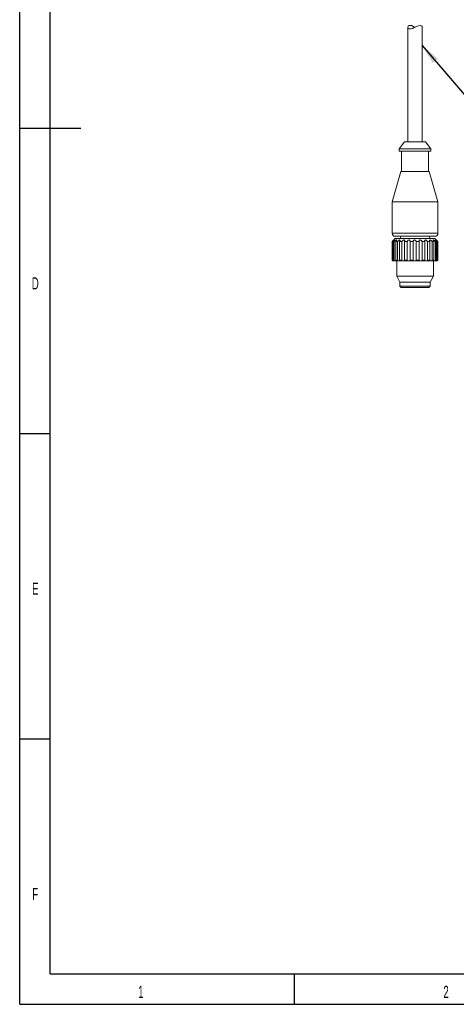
# Model space of a CAD drawing. Header units: millimetres. Extents: x 15 to 415, y 5 to 292.
# Tile 1 of 25: x 15 to 87, y 5 to 166. Entities that reach past the tile are written whole.
import ezdxf

# ---------------------------------------------------------------- set-up
doc = ezdxf.new("R2010")
doc.units = ezdxf.units.MM
doc.layers.add('SLD-0', color=179, linetype='Continuous')
doc.styles.add('SLDTEXTSTYLE2', font='TXT', dxfattribs={"width": 0.589474})
doc.dimstyles.new('SLDDIMSTYLE3', dxfattribs={"dimtxt": 0.18, "dimasz": 3.302, "dimexe": 0, "dimexo": 0.0625, "dimgap": 0, "dimtad": 0, "dimtih": 1, "dimtoh": 1, "dimdec": 0, "dimrnd": 1e-09, "dimzin": 0, "dimdsep": 46, "dimtxsty": 'Standard', "dimsah": 1, "dimcen": 0.09, "dimadec": 0, "dimazin": 0, "dimtfac": 3.302, "dimtdec": 0, "dimtofl": 0, "dimtmove": 0, "dimatfit": 3, "dimfxl": 0, "dimfrac": 2, "dimtolj": 1, "dimtzin": 0, "dimarcsym": 0})

msp = doc.modelspace()

# ---------------------------------------------------------------- linework, layer by layer
at = {"color": 7, "linetype": 'Continuous', "lineweight": 15}
for p, q in [((78.638294, 165.19416), (78.638294, 146.452239)), ((80.988294, 146.452239), (80.988294, 165.195583)), ((78.073818, 146.452239), (77.238294, 145.302239)), ((77.238294, 145.302239), (77.238294, 144.902239)), ((82.388294, 145.302239), (77.238294, 145.302239)), ((78.073818, 146.452239), (81.55277, 146.452239)), ((82.388294, 145.302239), (81.55277, 146.452239)), ((82.388294, 144.902239), (82.388294, 145.302239)), ((77.238294, 144.902239), (82.388294, 144.902239)), ((77.613294, 144.902239), (77.613294, 141.602239)), ((82.013294, 141.602239), (82.013294, 144.902239)), ((77.497021, 141.602239), (76.063294, 136.602239)), ((77.497021, 141.602239), (82.129567, 141.602239)), ((83.563294, 136.602239), (82.129567, 141.602239)), ((76.063294, 136.602239), (76.063294, 131.477239)), ((83.563294, 136.602239), (76.063294, 136.602239)), ((83.563294, 131.477239), (83.563294, 136.602239)), ((76.563294, 130.627239), (76.303415, 130.367359)), ((83.063294, 130.977239), (76.563294, 130.977239)), ((76.563294, 130.627239), (83.063294, 130.627239)), ((77.438294, 130.977239), (77.438294, 130.627239)), ((82.188294, 130.627239), (82.188294, 130.977239)), ((83.323173, 130.367359), (83.063294, 130.627239)), ((76.122324, 130.127239), (76.067836, 130.127239)), ((76.067836, 130.127239), (76.067836, 127.077239)), ((76.122324, 127.077239), (76.122324, 130.127239)), ((76.419623, 130.127239), (76.243217, 130.127239)), ((76.243217, 130.127239), (76.243217, 127.077239)), ((76.419623, 127.077239), (76.419623, 130.127239)), ((76.948196, 130.127239), (76.661893, 130.127239)), ((76.661893, 130.127239), (76.661893, 127.077239)), ((76.948196, 127.077239), (76.948196, 130.127239)), ((77.67202, 130.127239), (77.295332, 130.127239)), ((77.295332, 130.127239), (77.295332, 127.077239)), ((77.67202, 127.077239), (77.67202, 130.127239)), ((78.541769, 130.127239), (78.100366, 130.127239)), ((78.100366, 130.127239), (78.100366, 127.077239)), ((78.541769, 127.077239), (78.541769, 130.127239)), ((79.022132, 130.127239), (79.022731, 130.186882)), ((79.49817, 130.127239), (79.022132, 130.127239)), ((79.022132, 130.127239), (79.022132, 127.077239)), ((79.49817, 127.077239), (79.49817, 130.127239)), ((80.476046, 130.127239), (79.997816, 130.127239)), ((79.997816, 130.127239), (79.997816, 127.077239)), ((80.476046, 127.077239), (80.476046, 130.127239)), ((81.408756, 130.127239), (80.960924, 130.127239)), ((80.960924, 130.127239), (80.960924, 127.077239)), ((81.408756, 127.077239), (81.408756, 130.127239)), ((82.232739, 130.127239), (81.845823, 130.127239)), ((81.845823, 130.127239), (81.845823, 127.077239)), ((82.232739, 127.077239), (82.232739, 130.127239)), ((82.89184, 130.127239), (82.592209, 130.127239)), ((82.592209, 130.127239), (82.592209, 127.077239)), ((82.89184, 127.077239), (82.89184, 130.127239)), ((83.341143, 130.127239), (83.149216, 130.127239)), ((83.149216, 130.127239), (83.149216, 127.077239)), ((83.341143, 127.077239), (83.341143, 130.127239)), ((83.55003, 130.127239), (83.478886, 130.127239)), ((83.478886, 130.127239), (83.478886, 127.077239)), ((83.55003, 127.077239), (83.55003, 130.127239)), ((83.558751, 130.127239), (83.558751, 127.077239)), ((76.067836, 127.077239), (76.122324, 127.077239)), ((76.223845, 126.977239), (76.166905, 126.977239)), ((76.223845, 126.977239), (76.335792, 126.977239)), ((76.243217, 127.077239), (76.419623, 127.077239)), ((76.517514, 126.977239), (76.333167, 126.977239)), ((76.517514, 126.977239), (76.736594, 126.977239)), ((76.661893, 127.077239), (76.948196, 127.077239)), ((77.035784, 126.977239), (76.736594, 126.977239)), ((76.813294, 126.977239), (76.813294, 124.458544)), ((77.035784, 126.977239), (77.349693, 126.977239)), ((77.295332, 127.077239), (77.67202, 127.077239)), ((77.743338, 126.977239), (77.349693, 126.977239)), ((77.743338, 126.977239), (78.130682, 126.977239)), ((78.100366, 127.077239), (78.541769, 127.077239)), ((78.591955, 126.977239), (78.130682, 126.977239)), ((78.591955, 126.977239), (79.026339, 126.977239)), ((79.022132, 127.077239), (79.49817, 127.077239)), ((79.523804, 126.977239), (79.026339, 126.977239)), ((79.523804, 126.977239), (79.975625, 126.977239)), ((80.475382, 126.977239), (79.975625, 126.977239)), ((79.997816, 127.077239), (80.476046, 127.077239)), ((80.475382, 126.977239), (80.913848, 126.977239)), ((81.381839, 126.977239), (80.913848, 126.977239)), ((80.960924, 127.077239), (81.408756, 127.077239)), ((81.381839, 126.977239), (81.777071, 126.977239)), ((82.181403, 126.977239), (81.777071, 126.977239)), ((81.845823, 127.077239), (82.232739, 127.077239)), ((82.181403, 126.977239), (82.506465, 126.977239)), ((82.819584, 126.977239), (82.506465, 126.977239)), ((82.592209, 127.077239), (82.89184, 127.077239)), ((82.813294, 124.458544), (82.813294, 126.977239)), ((82.818042, 126.977239), (83.052324, 126.977239)), ((83.252891, 126.977239), (83.052324, 126.977239)), ((83.149216, 127.077239), (83.341143, 127.077239)), ((83.250855, 126.977239), (83.377449, 126.977239)), ((83.451796, 126.977239), (83.377449, 126.977239)), ((83.451796, 126.977239), (83.459682, 126.977239)), ((83.478886, 127.077239), (83.55003, 127.077239)), ((76.813294, 124.458544), (77.313294, 123.477239)), ((76.813294, 124.458544), (81.897269, 124.458544)), ((81.897269, 124.458544), (82.813294, 124.458544)), ((82.313294, 123.477239), (82.813294, 124.458544)), ((77.313294, 123.477239), (77.313294, 122.827239)), ((81.54994, 123.477239), (77.313294, 123.477239)), ((77.313294, 122.827239), (77.563294, 122.577239)), ((77.313294, 122.827239), (82.313294, 122.827239)), ((82.063294, 122.577239), (77.563294, 122.577239)), ((82.313294, 123.477239), (81.54994, 123.477239)), ((82.063294, 122.577239), (82.313294, 122.827239)), ((82.313294, 122.827239), (82.313294, 123.477239))]:
    msp.add_line(p, q, dxfattribs=at)
at = {"color": 8, "linetype": 'Continuous', "lineweight": 15}
msp.add_line((76.063294, 131.477239), (83.563294, 131.477239), dxfattribs=at)
at = {"color": 7, "linetype": 'Continuous', "lineweight": 15, "flags": 128}
for points in [[(79.812587, 165.214547), (79.530035, 165.349705), (79.223448, 165.478232), (79.015216, 165.519501), (78.844311, 165.49059), (78.699592, 165.374282), (78.639474, 165.16949), (78.715539, 165.024888), (78.872711, 164.95944), (79.108174, 164.963852), (79.374082, 165.030725), (79.681325, 165.152165), (80.048429, 165.32663), (80.37763, 165.469662), (80.629517, 165.519836), (80.629517, 165.519836)], [(79.023282, 130.241717), (78.988485, 130.313192), (78.940968, 130.353806), (78.889167, 130.373188), (78.827467, 130.37623), (78.770924, 130.364152), (78.703396, 130.332358), (78.628087, 130.270997), (78.558953, 130.171216), (78.541769, 130.127239), (78.541769, 130.127239)]]:
    msp.add_lwpolyline(points, dxfattribs=at)
at = {"color": 7, "linetype": 'Continuous', "lineweight": 15}
for centre, start, end in [((76.563294, 131.477239), 180, 270), ((83.063294, 131.477239), 270, 0)]:
    msp.add_arc(centre, 0.5, start, end, dxfattribs=at)
for points, knots in [([(80.629517, 165.519836), (80.699811, 165.508122), (80.856592, 165.481997), (80.97298, 165.332307), (80.975288, 165.236031), (80.976257, 165.195583)], [0, 0, 0, 0, 0.3203317, 0.7144543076, 1, 1, 1, 1]), ([(76.067836, 130.127239), (76.106576, 130.166235), (76.172242, 130.232334), (76.246354, 130.308698), (76.288152, 130.351937), (76.299461, 130.363288), (76.303466, 130.367308)], [0, 0, 0, 0, 0.40423943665, 0.68520194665, 0.88851734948, 1, 1, 1, 1]), ([(76.243217, 130.127239), (76.279097, 130.166128), (76.339915, 130.232048), (76.397214, 130.309366), (76.422578, 130.353852), (76.426919, 130.376069), (76.41423, 130.379192), (76.385554, 130.364728), (76.337952, 130.329819), (76.261976, 130.264049), (76.185364, 130.19105), (76.136822, 130.141914), (76.122324, 130.127239)], [0, 0, 0, 0, 0.1747784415, 0.2962564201, 0.3841626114, 0.4533573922, 0.5229186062, 0.5848511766, 0.6655471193, 0.7774489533, 0.9335287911, 1, 1, 1, 1]), ([(76.661893, 130.127239), (76.692567, 130.166128), (76.74456, 130.232048), (76.780252, 130.309366), (76.786169, 130.353852), (76.772648, 130.376069), (76.744105, 130.379192), (76.701083, 130.364728), (76.64076, 130.329819), (76.555482, 130.264049), (76.477928, 130.19105), (76.433033, 130.141914), (76.419623, 130.127239)], [0, 0, 0, 0, 0.1747784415, 0.2962564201, 0.3841626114, 0.4533573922, 0.5229186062, 0.5848511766, 0.6655471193, 0.7774489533, 0.9335287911, 1, 1, 1, 1]), ([(77.295332, 130.127239), (77.318709, 130.166128), (77.358334, 130.232048), (77.369986, 130.309366), (77.356054, 130.353852), (77.325592, 130.376069), (77.28314, 130.379192), (77.228704, 130.364728), (77.159771, 130.329819), (77.071001, 130.264049), (76.997792, 130.19105), (76.959602, 130.141914), (76.948196, 130.127239)], [0, 0, 0, 0, 0.1747784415, 0.2962564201, 0.3841626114, 0.4533573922, 0.5229186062, 0.5848511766, 0.6655471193, 0.7774489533, 0.9335287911, 1, 1, 1, 1]), ([(78.100366, 130.127239), (78.114853, 130.166128), (78.13941, 130.232048), (78.126228, 130.309366), (78.093396, 130.353852), (78.048068, 130.376069), (77.994601, 130.379192), (77.93246, 130.364728), (77.859615, 130.329819), (77.773404, 130.264049), (77.709528, 130.19105), (77.680647, 130.141914), (77.67202, 130.127239)], [0, 0, 0, 0, 0.1747784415, 0.2962564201, 0.3841626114, 0.4533573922, 0.5229186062, 0.5848511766, 0.6655471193, 0.7774489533, 0.9335287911, 1, 1, 1, 1]), ([(79.997816, 130.127239), (79.992235, 130.166128), (79.982776, 130.232048), (79.924253, 130.309366), (79.861467, 130.353852), (79.796479, 130.376069), (79.732414, 130.379192), (79.667806, 130.364728), (79.601956, 130.329819), (79.537913, 130.264049), (79.504831, 130.19105), (79.499702, 130.141914), (79.49817, 130.127239)], [0, 0, 0, 0, 0.1747784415, 0.2962564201, 0.3841626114, 0.4533573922, 0.5229186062, 0.5848511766, 0.6655471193, 0.7774489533, 0.9335287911, 1, 1, 1, 1]), ([(80.960924, 130.127239), (80.945532, 130.166128), (80.919443, 130.232048), (80.843503, 130.309366), (80.771706, 130.353852), (80.703262, 130.376069), (80.640337, 130.379192), (80.581134, 130.364728), (80.525716, 130.329819), (80.479771, 130.264049), (80.46605, 130.19105), (80.473747, 130.141914), (80.476046, 130.127239)], [0, 0, 0, 0, 0.1747784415, 0.2962564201, 0.3841626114, 0.4533573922, 0.5229186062, 0.5848511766, 0.6655471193, 0.7774489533, 0.9335287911, 1, 1, 1, 1]), ([(81.845823, 130.127239), (81.82167, 130.166128), (81.780728, 130.232048), (81.692546, 130.309366), (81.616631, 130.353852), (81.549396, 130.376069), (81.491899, 130.379192), (81.442135, 130.364728), (81.400926, 130.329819), (81.37621, 130.264049), (81.382786, 130.19105), (81.402783, 130.141914), (81.408756, 130.127239)], [0, 0, 0, 0, 0.1747784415, 0.2962564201, 0.3841626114, 0.4533573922, 0.5229186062, 0.5848511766, 0.6655471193, 0.7774489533, 0.9335287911, 1, 1, 1, 1]), ([(82.592209, 130.127239), (82.560939, 130.166128), (82.507936, 130.232048), (82.413521, 130.309366), (82.338661, 130.353852), (82.277216, 130.376069), (82.229066, 130.379192), (82.192133, 130.364728), (82.167941, 130.329819), (82.166138, 130.264049), (82.192563, 130.19105), (82.223499, 130.141914), (82.232739, 130.127239)], [0, 0, 0, 0, 0.1747784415, 0.2962564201, 0.3841626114, 0.4533573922, 0.5229186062, 0.5848511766, 0.6655471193, 0.7774489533, 0.9335287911, 1, 1, 1, 1]), ([(83.149216, 130.127239), (83.112962, 130.166128), (83.051509, 130.232048), (82.957295, 130.309366), (82.888592, 130.353852), (82.837125, 130.376069), (82.801603, 130.379192), (82.780017, 130.364728), (82.77449, 130.329819), (82.795725, 130.264049), (82.840196, 130.19105), (82.879963, 130.141914), (82.89184, 130.127239)], [0, 0, 0, 0, 0.1747784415, 0.2962564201, 0.3841626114, 0.4533573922, 0.5229186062, 0.5848511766, 0.6655471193, 0.7774489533, 0.9335287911, 1, 1, 1, 1]), ([(83.478886, 130.127239), (83.440117, 130.166128), (83.374402, 130.232048), (83.28681, 130.309366), (83.228946, 130.353852), (83.190964, 130.376069), (83.170491, 130.379192), (83.165724, 130.364728), (83.179239, 130.329819), (83.222063, 130.264049), (83.281552, 130.19105), (83.327438, 130.141914), (83.341143, 130.127239)], [0, 0, 0, 0, 0.17477844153, 0.29625642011, 0.3841626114, 0.45335739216, 0.52291860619, 0.58485117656, 0.66554711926, 0.77744895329, 0.93352879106, 1, 1, 1, 1]), ([(83.558751, 130.127239), (83.52011, 130.166128), (83.454612, 130.232048), (83.379611, 130.309366), (83.336529, 130.353852), (83.314621, 130.376069), (83.310592, 130.379192), (83.322968, 130.364728), (83.354605, 130.329819), (83.4161, 130.264049), (83.486551, 130.19105), (83.535431, 130.141914), (83.55003, 130.127239)], [0, 0, 0, 0, 0.1747784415, 0.2962564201, 0.3841626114, 0.4533573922, 0.5229186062, 0.5848511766, 0.6655471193, 0.7774489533, 0.9335287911, 1, 1, 1, 1]), ([(76.166905, 126.977239), (76.166704, 126.977239), (76.155015, 126.977263), (76.132143, 126.981469), (76.102434, 126.999132), (76.080946, 127.024381), (76.069496, 127.051698), (76.06831, 127.069951), (76.067836, 127.077239)], [0, 0, 0, 0, 0.0041771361, 0.2427993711, 0.4529929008, 0.6549815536, 0.8622447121, 1, 1, 1, 1]), ([(76.122324, 127.077239), (76.123396, 127.066035), (76.125543, 127.043594), (76.142423, 127.013695), (76.167411, 126.991338), (76.196261, 126.97906), (76.215406, 126.977796), (76.223845, 126.977239)], [0, 0, 0, 0, 0.2111209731, 0.4228836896, 0.6335761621, 0.8384875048, 1, 1, 1, 1]), ([(76.333167, 126.977239), (76.332997, 126.977239), (76.323071, 126.977263), (76.303091, 126.981469), (76.275981, 126.999132), (76.255788, 127.024381), (76.244816, 127.051698), (76.243673, 127.069951), (76.243217, 127.077239)], [0, 0, 0, 0, 0.00417713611, 0.24279937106, 0.4529929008, 0.65498155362, 0.86224471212, 1, 1, 1, 1]), ([(76.419623, 127.077239), (76.420596, 127.066035), (76.422545, 127.043594), (76.43806, 127.013695), (76.461639, 126.991338), (76.489662, 126.97906), (76.508993, 126.977796), (76.517514, 126.977239)], [0, 0, 0, 0, 0.2111209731, 0.4228836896, 0.6335761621, 0.8384875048, 1, 1, 1, 1]), ([(76.736594, 126.977239), (76.736465, 126.977239), (76.72898, 126.977263), (76.713253, 126.981469), (76.69059, 126.999132), (76.673069, 127.024381), (76.663321, 127.051698), (76.662301, 127.069951), (76.661893, 127.077239)], [0, 0, 0, 0, 0.0041771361, 0.2427993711, 0.4529929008, 0.6549815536, 0.8622447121, 1, 1, 1, 1]), ([(76.948196, 127.077239), (76.949003, 127.066035), (76.950621, 127.043594), (76.963714, 127.013695), (76.984276, 126.991338), (77.009564, 126.97906), (77.027763, 126.977796), (77.035784, 126.977239)], [0, 0, 0, 0, 0.2111209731, 0.4228836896, 0.6335761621, 0.8384875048, 1, 1, 1, 1]), ([(77.349693, 126.977239), (77.349615, 126.977239), (77.34508, 126.977263), (77.334678, 126.981469), (77.318006, 126.999132), (77.30435, 127.024381), (77.296491, 127.051698), (77.295663, 127.069951), (77.295332, 127.077239)], [0, 0, 0, 0, 0.0041771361, 0.2427993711, 0.4529929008, 0.6549815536, 0.8622447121, 1, 1, 1, 1]), ([(77.67202, 127.077239), (77.672607, 127.066035), (77.673784, 127.043594), (77.683561, 127.013695), (77.699706, 126.991338), (77.720535, 126.97906), (77.736361, 126.977796), (77.743338, 126.977239)], [0, 0, 0, 0, 0.2111209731, 0.4228836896, 0.6335761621, 0.8384875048, 1, 1, 1, 1]), ([(78.130682, 126.977239), (78.13066, 126.977239), (78.129385, 126.977263), (78.125016, 126.981469), (78.115472, 126.999132), (78.106612, 127.024381), (78.101178, 127.051698), (78.100597, 127.069951), (78.100366, 127.077239)], [0, 0, 0, 0, 0.0041771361, 0.2427993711, 0.4529929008, 0.6549815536, 0.8622447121, 1, 1, 1, 1]), ([(78.541769, 127.077239), (78.542096, 127.066035), (78.54275, 127.043594), (78.548547, 127.013695), (78.559174, 126.991338), (78.574124, 126.97906), (78.5865, 126.977796), (78.591955, 126.977239)], [0, 0, 0, 0, 0.21112097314, 0.42288368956, 0.63357616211, 0.83848750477, 1, 1, 1, 1]), ([(79.026339, 126.977239), (79.026374, 126.977239), (79.028445, 126.977263), (79.030408, 126.981469), (79.028642, 126.999132), (79.025181, 127.024381), (79.022542, 127.051698), (79.022249, 127.069951), (79.022132, 127.077239)], [0, 0, 0, 0, 0.0041771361, 0.2427993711, 0.4529929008, 0.6549815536, 0.8622447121, 1, 1, 1, 1]), ([(79.49817, 127.077239), (79.498214, 127.066035), (79.498303, 127.043594), (79.499723, 127.013695), (79.504108, 126.991338), (79.51216, 126.97906), (79.520242, 126.977796), (79.523804, 126.977239)], [0, 0, 0, 0, 0.2111209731, 0.4228836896, 0.6335761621, 0.8384875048, 1, 1, 1, 1]), ([(79.975625, 126.977239), (79.975716, 126.977239), (79.980992, 126.977263), (79.989153, 126.981469), (79.995284, 126.999132), (79.997459, 127.024381), (79.997795, 127.051698), (79.99781, 127.069951), (79.997816, 127.077239)], [0, 0, 0, 0, 0.0041771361, 0.2427993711, 0.4529929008, 0.6549815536, 0.8622447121, 1, 1, 1, 1]), ([(80.476046, 127.077239), (80.475804, 127.066035), (80.475321, 127.043594), (80.472268, 127.013695), (80.470113, 126.991338), (80.470718, 126.97906), (80.473955, 126.977796), (80.475382, 126.977239)], [0, 0, 0, 0, 0.2111209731, 0.4228836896, 0.6335761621, 0.8384875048, 1, 1, 1, 1]), ([(80.913848, 126.977239), (80.913988, 126.977239), (80.92211, 126.977263), (80.935912, 126.981469), (80.949524, 126.999132), (80.957186, 127.024381), (80.960474, 127.051698), (80.960796, 127.069951), (80.960924, 127.077239)], [0, 0, 0, 0, 0.0041771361, 0.2427993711, 0.4529929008, 0.6549815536, 0.8622447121, 1, 1, 1, 1]), ([(81.408756, 127.077239), (81.408246, 127.066035), (81.407223, 127.043594), (81.399905, 127.013695), (81.391356, 126.991338), (81.384474, 126.97906), (81.382645, 126.977796), (81.381839, 126.977239)], [0, 0, 0, 0, 0.2111209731, 0.4228836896, 0.6335761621, 0.8384875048, 1, 1, 1, 1]), ([(81.777071, 126.977239), (81.77725, 126.977239), (81.787664, 126.977263), (81.806167, 126.981469), (81.826332, 126.999132), (81.838959, 127.024381), (81.844975, 127.051698), (81.845581, 127.069951), (81.845823, 127.077239)], [0, 0, 0, 0, 0.0041771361, 0.2427993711, 0.4529929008, 0.6549815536, 0.8622447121, 1, 1, 1, 1]), ([(82.232739, 127.077239), (82.231994, 127.066035), (82.230502, 127.043594), (82.219417, 127.013695), (82.205057, 126.991338), (82.191157, 126.97906), (82.184387, 126.977796), (82.181403, 126.977239)], [0, 0, 0, 0, 0.2111209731, 0.4228836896, 0.6335761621, 0.8384875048, 1, 1, 1, 1]), ([(82.506465, 126.977239), (82.506672, 126.977239), (82.518668, 126.977263), (82.540611, 126.981469), (82.565954, 126.999132), (82.582686, 127.024381), (82.59102, 127.051698), (82.59187, 127.069951), (82.592209, 127.077239)], [0, 0, 0, 0, 0.0041771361, 0.2427993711, 0.4529929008, 0.6549815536, 0.8622447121, 1, 1, 1, 1]), ([(82.89184, 127.077239), (82.890911, 127.066035), (82.889051, 127.043594), (82.874956, 127.013695), (82.855763, 126.991338), (82.835792, 126.97906), (82.824542, 126.977796), (82.819584, 126.977239)], [0, 0, 0, 0, 0.2111209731, 0.4228836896, 0.6335761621, 0.8384875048, 1, 1, 1, 1]), ([(83.052324, 126.977239), (83.052544, 126.977239), (83.065305, 126.977263), (83.089193, 126.981469), (83.117988, 126.999132), (83.137684, 127.024381), (83.147768, 127.051698), (83.148803, 127.069951), (83.149216, 127.077239)], [0, 0, 0, 0, 0.0041771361, 0.2427993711, 0.4529929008, 0.6549815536, 0.8622447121, 1, 1, 1, 1]), ([(83.341143, 127.077239), (83.340095, 127.066035), (83.337993, 127.043594), (83.321848, 127.013695), (83.29913, 126.991338), (83.274448, 126.97906), (83.259486, 126.977796), (83.252891, 126.977239)], [0, 0, 0, 0, 0.2111209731, 0.4228836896, 0.6335761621, 0.8384875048, 1, 1, 1, 1]), ([(83.377449, 126.977239), (83.377667, 126.977239), (83.390323, 126.977263), (83.414528, 126.981469), (83.444812, 126.999132), (83.46613, 127.024381), (83.477277, 127.051698), (83.478426, 127.069951), (83.478886, 127.077239)], [0, 0, 0, 0, 0.0041771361, 0.2427993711, 0.4529929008, 0.6549815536, 0.8622447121, 1, 1, 1, 1]), ([(83.55003, 127.077239), (83.548932, 127.066035), (83.546733, 127.043594), (83.529637, 127.013695), (83.504943, 126.991338), (83.477233, 126.97906), (83.459578, 126.977796), (83.451796, 126.977239)], [0, 0, 0, 0, 0.2111209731, 0.4228836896, 0.6335761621, 0.8384875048, 1, 1, 1, 1]), ([(83.459682, 126.977239), (83.459883, 126.977239), (83.471573, 126.977263), (83.494445, 126.981469), (83.524154, 126.999132), (83.545641, 127.024381), (83.557091, 127.051698), (83.558277, 127.069951), (83.558751, 127.077239)], [0, 0, 0, 0, 0.0041771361, 0.2427993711, 0.4529929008, 0.6549815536, 0.8622447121, 1, 1, 1, 1])]:
    msp.add_open_spline(points, degree=3, knots=knots, dxfattribs=at)
at = {"layer": 'SLD-0', "color": 179, "linetype": 'Continuous'}
for p, q in [((15.078844, 5.21478), (15.078844, 292.21478)), ((20.078844, 10.21478), (20.078844, 287.21478)), ((15.078844, 148.71478), (25.078844, 148.71478)), ((15.078844, 98.71478), (20.078844, 98.71478)), ((15.078844, 48.71478), (20.078844, 48.71478)), ((20.078844, 10.21478), (410.078844, 10.21478)), ((60.078844, 5.21478), (60.078844, 10.21478)), ((15.078844, 5.21478), (415.078844, 5.21478))]:
    msp.add_line(p, q, dxfattribs=at)

# ---------------------------------------------------------------- texts
at = {"layer": 'SLD-0', "char_height": 2, "attachment_point": 2, "style": 'SLDTEXTSTYLE2'}
for s, insert in [('D', (17.628936, 124.270617)), ('E', (17.628936, 74.270617)), ('F', (17.628936, 24.270617)), ('1', (34.91063, 8.242742)), ('2', (84.897399, 8.242742))]:
    msp.add_mtext(s, dxfattribs=dict(at, insert=insert))

# ---------------------------------------------------------------- leaders
at = {"color": 7, "linetype": 'Continuous', "lineweight": 0}
msp.add_leader([(80.988294, 162.234696), (99.142857, 140.946726)], dimstyle='SLDDIMSTYLE3', dxfattribs=at)

doc.saveas('drawing.dxf')
